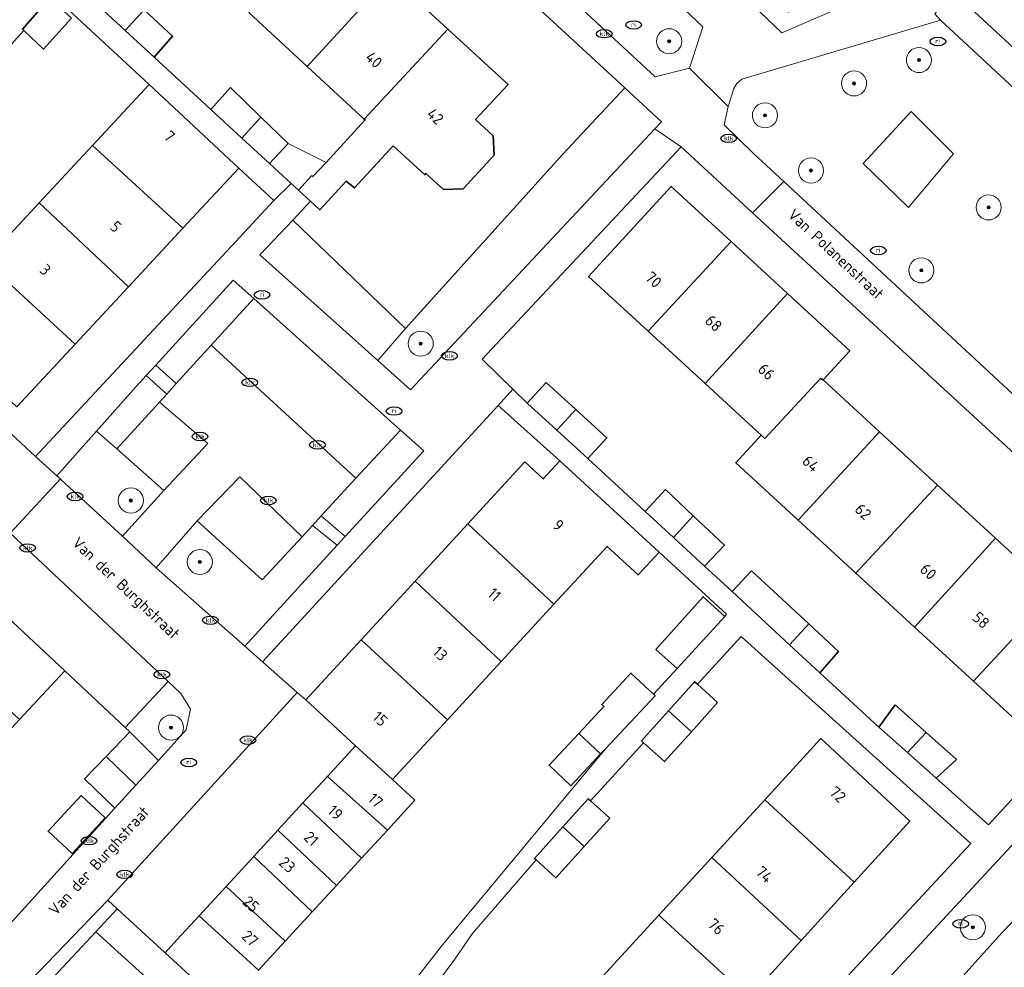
# Model space of a CAD drawing. Header units: metres. Extents: x 103671 to 105190, y 427150 to 429171.
# Tile 232 of 256: x 103864 to 103942, y 428587 to 428662. Entities that reach past the tile are written whole.
import ezdxf
from ezdxf.enums import TextEntityAlignment as Align

# ---------------------------------------------------------------- set-up
doc = ezdxf.new("R2010")
doc.units = ezdxf.units.M
for name, color, linetype, lineweight in [('B-WE-GR-BEPLANTING_CULTUUR_BODEMBEDEKKER-GV', 253, 'Continuous', 18), ('B-WE-GR-BEPLANTING_CULTUUR_HEESTERS-GV', 253, 'Continuous', 18), ('B-WE-GR-BOOM-S', 253, 'Continuous', 25), ('B-WE-GR-HAAG-G', 253, 'GR-HAAG1-SO', 13), ('B-WE-IE-MEUBILAIR-S', 253, 'Continuous', 25), ('B-WE-OG-BEBOUWING-GV', 253, 'Continuous', 35), ('B-WE-OG-BEBOUWING-T18', 7, 'Continuous', 18), ('B-WE-OG-BEBOUWING_OVERBOUWING-GV', 253, 'Continuous', 18), ('B-WE-OG-TERREIN_BEGROEID-GV', 253, 'Continuous', 18), ('B-WE-OG-TERREIN_ERF-GV', 253, 'Continuous', 18), ('B-WE-OG-TOPOGRAFIE-T18', 7, 'Continuous', 18), ('B-WE-VH-OPENVERHARDING_BETONSTRAATSTEEN-GV', 253, 'Continuous', 18), ('B-WE-VH-OPENVERHARDING_TEGEL-GV', 253, 'Continuous', 18)]:
    doc.layers.add(name, color=color, linetype=linetype, lineweight=lineweight)
doc.styles.add('NLCS-ISO', font='NLCS-ISO.ttf')
doc.styles.add('NLCS-ISO-M500-T18', font='NLCS-ISO.ttf', dxfattribs={"height": 0.9})
doc.linetypes.add('GR-HAAG1-SO', pattern='A,6,[176,NLCS.SHX,S=0.125,R=0,X=0,Y=0],-2', length=8)

# ---------------------------------------------------------------- blocks, each defined once
blk = doc.blocks.new('SIE-MEUBILAIR_PUT_RIOOLPUT-SO')
blk.add_ellipse((0, 0), major_axis=(1.25, 0), ratio=0.54)
at = {"style": 'NLCS-ISO'}
blk.add_text('ri', height=0.75, dxfattribs=at).set_placement((-0.04, 0.07), align=Align.MIDDLE_CENTER)
blk = doc.blocks.new('SIE-MEUBILAIR_PUT_KOLK-SO')
blk.add_ellipse((0, 0), major_axis=(1.25, 0), ratio=0.54)
at = {"style": 'NLCS-ISO'}
blk.add_text('klk', height=0.75, dxfattribs=at).set_placement((0.03, 0), align=Align.MIDDLE_CENTER)
blk = doc.blocks.new('SGR-BOOM_GBKN-SO')
at = {"linetype": 'ByBlock', "lineweight": 18}
h = blk.add_hatch(color=0, dxfattribs=at)
h.dxf.hatch_style = 1
edge = h.paths.add_edge_path()
edge.add_arc((0, 0), 0.25, 0, 360)
at = {"color": 0, "linetype": 'ByBlock', "lineweight": 18}
for radius in [2, 0.25]:
    blk.add_circle((0, 0), radius, dxfattribs=at)
at = {"color": 0, "linetype": 'ByBlock', "lineweight": 18, "style": 'NLCS-ISO'}
blk.add_attdef('SOORT', (2.5, 0), '', height=1.5, dxfattribs=at)

msp = doc.modelspace()

# ---------------------------------------------------------------- linework, layer by layer
at = {"layer": 'B-WE-GR-BEPLANTING_CULTUUR_BODEMBEDEKKER-GV', "flags": 128}
for points in [[(103871.393, 428628.025), (103869.765, 428629.424), (103866.602, 428625.871), (103866.881, 428625.614), (103866.946, 428625.554), (103871.825, 428621.062), (103875.119, 428624.691)], [(103875.47, 428609.462), (103872.057, 428605.807), (103872.41, 428605.458), (103874.704, 428603.19), (103876.912, 428605.618), (103876.941, 428605.762), (103877.243, 428607.259), (103876.493, 428608.506)]]:
    msp.add_lwpolyline(points, close=True, dxfattribs=at)
at = {"layer": 'B-WE-GR-BEPLANTING_CULTUUR_HEESTERS-GV', "flags": 128}
for points in [[(103903.432, 428676.728), (103899.356, 428680.631), (103894.809, 428679.225), (103894.006, 428676.464), (103914.279, 428657.654), (103917.014, 428658.352), (103918.068, 428661.637), (103916.095, 428663.537), (103912.484, 428663.224), (103902.636, 428672.129)], [(103929.457, 428664.822), (103924.9, 428662.809), (103922.164, 428665.339), (103921.495, 428663.936), (103924.377, 428661.184), (103929.003, 428663.165)], [(103914.268, 428653.512), (103914.796, 428654.076), (103911.866, 428656.776), (103906.921, 428651.497), (103894.382, 428637.606), (103892.17, 428635.044), (103894.775, 428632.707)], [(103934.475, 428647.237), (103938.056, 428651.514), (103934.678, 428654.892), (103930.854, 428650.769)], [(103885.395, 428646.253), (103882.766, 428643.478), (103892.17, 428635.044), (103894.382, 428637.606)], [(103874.482, 428634.684), (103876.12, 428633.215), (103878.905, 428636.273), (103882.3, 428640), (103880.662, 428641.47)], [(103875.361, 428632.381), (103873.723, 428633.85), (103872.922, 428632.971), (103869.765, 428629.424), (103871.393, 428628.025), (103874.779, 428631.743)], [(103889.585, 428621.027), (103895.848, 428627.849), (103893.984, 428629.515), (103890.437, 428625.668), (103887.676, 428622.674)], [(103881.573, 428612.301), (103888.942, 428620.327), (103886.979, 428621.917), (103886.142, 428621.009), (103882.97, 428617.569), (103877.786, 428622.273), (103874.525, 428618.53)], [(103945.988, 428593.618), (103947.025, 428594.751), (103943.311, 428597.056), (103938.862, 428592.267), (103932.423, 428585.337), (103935.671, 428582.52), (103941.934, 428589.464), (103943.35, 428590.935)]]:
    msp.add_lwpolyline(points, close=True, dxfattribs=at)
at = {"layer": 'B-WE-GR-HAAG-G', "flags": 128}
msp.add_lwpolyline([(103894.382, 428637.606), (103906.921, 428651.497)], dxfattribs=at)
at = {"layer": 'B-WE-OG-BEBOUWING-GV', "flags": 128}
for points in [[(103881.893, 428662.783), (103886.56, 428658.481), (103893.173, 428665.71), (103888.564, 428669.957)], [(103886.56, 428658.481), (103891.103, 428654.295), (103897.771, 428661.472), (103893.173, 428665.71)], [(103871.1, 428665.269), (103869.601, 428663.611), (103872.056, 428661.348), (103873.564, 428662.996)], [(103867.775, 428662.332), (103866.189, 428663.788), (103866.029, 428663.935), (103863.857, 428661.456), (103863.961, 428661.359), (103865.544, 428659.876)], [(103873.564, 428662.996), (103872.056, 428661.348), (103874.354, 428659.231), (103875.825, 428660.91)], [(103886.918, 428649.791), (103885.849, 428648.641), (103885.943, 428648.554), (103886.814, 428647.751), (103887.561, 428647.061), (103889.67, 428649.347), (103890.326, 428648.81), (103893.416, 428652.163), (103895.916, 428649.859), (103896.018, 428649.969), (103897.415, 428648.682), (103898.977, 428648.738), (103901.448, 428651.42), (103901.378, 428652.953), (103899.966, 428654.254), (103901.765, 428656.205), (103902.555, 428657.063), (103897.771, 428661.472), (103891.103, 428654.295), (103891.177, 428654.227), (103888.052, 428650.84), (103887.011, 428649.712)], [(103881.107, 428650.394), (103873.954, 428657.051), (103869.438, 428652.195), (103876.651, 428645.602)], [(103880.433, 428656.802), (103878.881, 428655.061), (103881.35, 428652.786), (103882.87, 428654.447)], [(103882.87, 428654.447), (103881.35, 428652.786), (103883.553, 428650.756), (103885.03, 428652.359)], [(103865.19, 428647.626), (103872.314, 428640.937), (103876.651, 428645.602), (103869.438, 428652.195)], [(103920.339, 428644.528), (103915.555, 428648.926), (103908.97, 428641.764), (103913.732, 428637.386)], [(103860.857, 428642.966), (103868.05, 428636.351), (103872.314, 428640.937), (103865.19, 428647.626)], [(103918.263, 428633.221), (103924.841, 428640.39), (103920.339, 428644.528), (103913.732, 428637.386)], [(103868.05, 428636.351), (103860.857, 428642.966), (103856.268, 428638.031), (103863.422, 428631.373)], [(103924.841, 428640.39), (103918.263, 428633.221), (103922.728, 428629.116), (103923.018, 428628.85), (103927.46, 428633.62), (103927.658, 428633.516), (103929.792, 428635.838)], [(103925.685, 428622.327), (103932.157, 428629.38), (103927.658, 428633.516), (103927.46, 428633.62), (103923.018, 428628.85), (103922.728, 428629.116), (103920.7, 428626.91)], [(103905.609, 428633.307), (103904.094, 428631.647), (103906.441, 428629.504), (103907.967, 428631.154)], [(103907.967, 428631.154), (103906.441, 428629.504), (103908.919, 428627.242), (103910.434, 428628.901)], [(103936.776, 428625.133), (103932.157, 428629.38), (103925.685, 428622.327), (103930.276, 428618.106)], [(103906.212, 428615.643), (103910.447, 428620.245), (103912.92, 428617.97), (103914.592, 428619.787), (103906.689, 428627.06), (103905.369, 428625.625), (103903.897, 428626.979), (103899.346, 428622.033)], [(103934.956, 428613.803), (103941.395, 428620.887), (103936.776, 428625.133), (103930.276, 428618.106)], [(103915.101, 428624.78), (103913.493, 428623.02), (103915.733, 428620.952), (103917.312, 428622.689)], [(103917.312, 428622.689), (103915.733, 428620.952), (103918.224, 428618.653), (103919.799, 428620.338)], [(103906.212, 428615.643), (103899.346, 428622.033), (103895.146, 428617.469), (103902.011, 428611.078)], [(103941.395, 428620.887), (103934.956, 428613.803), (103939.652, 428609.487), (103946.152, 428616.514)], [(103860.641, 428616.469), (103858.702, 428614.393), (103854.508, 428618.309), (103852.873, 428616.558), (103863.622, 428606.445), (103867.234, 428610.312)], [(103921.959, 428618.289), (103920.407, 428616.638), (103924.997, 428612.4), (103926.53, 428614.057)], [(103902.011, 428611.078), (103895.146, 428617.469), (103890.855, 428612.806), (103897.725, 428606.42)], [(103919.822, 428614.66), (103918.118, 428616.232), (103914.341, 428612.021), (103916.024, 428610.515)], [(103946.152, 428616.514), (103939.652, 428609.487), (103944.428, 428605.096), (103950.906, 428612.143)], [(103926.53, 428614.057), (103924.997, 428612.4), (103927.415, 428610.169), (103928.905, 428611.859)], [(103886.436, 428608.003), (103890.406, 428604.35), (103893.339, 428601.654), (103897.725, 428606.42), (103890.855, 428612.806)], [(103914.144, 428608.463), (103912.354, 428610.138), (103910.021, 428607.645), (103910.199, 428607.478), (103908.187, 428605.328), (103909.939, 428603.696), (103910.319, 428604.102), (103914.28, 428608.335)], [(103919.263, 428607.792), (103917.643, 428609.25), (103917.424, 428609.448), (103915.348, 428607.142), (103917.166, 428605.463)], [(103933.408, 428607.607), (103932.11, 428605.835), (103934.393, 428603.803), (103935.878, 428605.408)], [(103917.166, 428605.463), (103915.348, 428607.142), (103913.187, 428604.742), (103913.36, 428604.586), (103915.026, 428603.086)], [(103909.939, 428603.696), (103908.187, 428605.328), (103905.822, 428602.801), (103907.57, 428601.165)], [(103935.878, 428605.408), (103934.393, 428603.803), (103936.678, 428601.769), (103938.288, 428603.263)], [(103923.022, 428600.053), (103930.147, 428593.472), (103934.59, 428598.345), (103927.495, 428604.922)], [(103892.947, 428597.636), (103895.129, 428600.007), (103893.339, 428601.654), (103890.406, 428604.35), (103888.158, 428601.907)], [(103871.229, 428599.368), (103872.902, 428601.208), (103870.522, 428603.495), (103868.8, 428601.703)], [(103890.874, 428595.383), (103892.947, 428597.636), (103888.158, 428601.907), (103886.217, 428599.798)], [(103868.544, 428600.38), (103865.906, 428597.532), (103867.812, 428595.767), (103870.45, 428598.615)], [(103886.217, 428599.798), (103884.224, 428597.632), (103888.879, 428593.215), (103890.874, 428595.383)], [(103910.659, 428598.588), (103909.121, 428599.971), (103908.941, 428600.134), (103906.915, 428597.882), (103908.619, 428596.32)], [(103930.147, 428593.472), (103923.022, 428600.053), (103918.794, 428595.452), (103925.911, 428588.826)], [(103886.938, 428591.106), (103888.879, 428593.215), (103884.224, 428597.632), (103882.296, 428595.537)], [(103908.619, 428596.32), (103906.915, 428597.882), (103904.657, 428595.372), (103904.789, 428595.253), (103906.376, 428593.826)], [(103880.089, 428593.139), (103884.8, 428588.782), (103886.938, 428591.106), (103882.296, 428595.537)], [(103921.761, 428584.275), (103925.911, 428588.826), (103918.794, 428595.452), (103914.576, 428590.861)], [(103877.943, 428590.807), (103882.665, 428586.462), (103884.8, 428588.782), (103880.089, 428593.139)], [(103871.403, 428591.366), (103869.719, 428589.533), (103874.027, 428585.577), (103872.119, 428583.499), (103878.845, 428577.322), (103882.437, 428581.233), (103875.229, 428587.853)], [(103910.11, 428586), (103916.348, 428580.195), (103917.264, 428579.343), (103921.761, 428584.275), (103914.576, 428590.861)]]:
    msp.add_lwpolyline(points, close=True, dxfattribs=at)
at = {"layer": 'B-WE-OG-BEBOUWING_OVERBOUWING-GV', "flags": 128}
for points in [[(103883.553, 428650.756), (103885.281, 428649.164), (103885.849, 428648.641), (103886.918, 428649.791), (103887.011, 428649.712), (103888.052, 428650.84), (103885.03, 428652.359)], [(103870.522, 428603.495), (103872.902, 428601.208), (103874.704, 428603.19), (103872.41, 428605.458)]]:
    msp.add_lwpolyline(points, close=True, dxfattribs=at)
at = {"layer": 'B-WE-OG-TERREIN_BEGROEID-GV', "flags": 128}
for points in [[(103937.031, 428662.184), (103921.194, 428657.481), (103920.803, 428657.143), (103920.544, 428656.725), (103920.087, 428655.302), (103919.774, 428653.844), (103922.13, 428651.555), (103924.543, 428649.314), (103965.855, 428610.954), (103978.06, 428624.103)], [(103934.475, 428647.237), (103930.854, 428650.769), (103934.678, 428654.892), (103938.056, 428651.514)]]:
    msp.add_lwpolyline(points, close=True, dxfattribs=at)
at = {"layer": 'B-WE-OG-TERREIN_ERF-GV', "flags": 128}
for points in [[(103955.522, 428683.422), (103937.956, 428664.512), (103976.608, 428628.77)], [(103893.173, 428665.71), (103897.771, 428661.472), (103902.555, 428657.063), (103901.765, 428656.205), (103899.966, 428654.254), (103901.378, 428652.953), (103901.448, 428651.42), (103898.977, 428648.738), (103897.415, 428648.682), (103896.018, 428649.969), (103895.916, 428649.859), (103893.416, 428652.163), (103890.326, 428648.81), (103889.67, 428649.347), (103887.561, 428647.061), (103886.814, 428647.751), (103885.395, 428646.253), (103894.382, 428637.606), (103906.921, 428651.497), (103911.866, 428656.776), (103888.291, 428678.506)], [(103860.857, 428642.966), (103865.19, 428647.626), (103869.438, 428652.195), (103873.954, 428657.051), (103866.431, 428664.052)], [(103873.564, 428662.996), (103875.825, 428660.91), (103874.354, 428659.231), (103878.881, 428655.061), (103880.433, 428656.802), (103882.87, 428654.447), (103885.03, 428652.359), (103888.052, 428650.84), (103891.177, 428654.227), (103891.103, 428654.295), (103886.56, 428658.481), (103881.893, 428662.783)], [(103867.775, 428662.332), (103865.544, 428659.876), (103863.961, 428661.359), (103861.918, 428659.131)], [(103850.066, 428641.17), (103864.909, 428627.392), (103881.207, 428644.921), (103883.89, 428647.807), (103881.107, 428650.394), (103876.651, 428645.602), (103872.314, 428640.937), (103868.05, 428636.351), (103863.422, 428631.373)], [(103886.339, 428574.386), (103897.328, 428588.483), (103910.319, 428604.102), (103909.939, 428603.696), (103907.57, 428601.165), (103905.822, 428602.801), (103908.187, 428605.328), (103910.199, 428607.478), (103910.021, 428607.645), (103912.354, 428610.138), (103914.144, 428608.463), (103916.024, 428610.515), (103914.341, 428612.021), (103918.118, 428616.232), (103919.822, 428614.66), (103919.978, 428614.83), (103914.592, 428619.787), (103912.92, 428617.97), (103910.447, 428620.245), (103906.212, 428615.643), (103902.011, 428611.078), (103897.725, 428606.42), (103893.339, 428601.654), (103895.129, 428600.007), (103892.947, 428597.636), (103890.874, 428595.383), (103888.879, 428593.215), (103886.938, 428591.106), (103884.8, 428588.782), (103882.665, 428586.462), (103877.943, 428590.807), (103876.176, 428588.884), (103875.229, 428587.853), (103882.437, 428581.233)], [(103920.578, 428576.259), (103939.442, 428596.565), (103921.146, 428613.064), (103917.643, 428609.25), (103919.263, 428607.792), (103917.166, 428605.463), (103915.026, 428603.086), (103913.36, 428604.586), (103909.121, 428599.971), (103910.659, 428598.588), (103908.619, 428596.32), (103906.376, 428593.826), (103904.789, 428595.253), (103899.695, 428589.357), (103898.256, 428587.275), (103891.202, 428577.884)], [(103910.11, 428586), (103914.576, 428590.861), (103918.794, 428595.452), (103923.022, 428600.053), (103927.495, 428604.922), (103934.59, 428598.345), (103930.147, 428593.472), (103925.911, 428588.826), (103921.761, 428584.275)]]:
    msp.add_lwpolyline(points, dxfattribs=at)
for points in [[(103904.094, 428631.647), (103905.609, 428633.307), (103907.967, 428631.154), (103910.434, 428628.901), (103908.919, 428627.242), (103913.493, 428623.02), (103915.101, 428624.78), (103917.312, 428622.689), (103919.799, 428620.338), (103918.224, 428618.653), (103920.407, 428616.638), (103921.959, 428618.289), (103926.53, 428614.057), (103928.905, 428611.859), (103927.415, 428610.169), (103932.11, 428605.835), (103933.408, 428607.607), (103935.878, 428605.408), (103938.288, 428603.263), (103936.678, 428601.769), (103940.848, 428598.057), (103956.536, 428615.109), (103939.991, 428630.291), (103922.05, 428646.821), (103916.347, 428652.075), (103900.498, 428635.16), (103902.944, 428632.77)], [(103930.276, 428618.106), (103925.685, 428622.327), (103920.7, 428626.91), (103922.728, 428629.116), (103918.263, 428633.221), (103913.732, 428637.386), (103908.97, 428641.764), (103915.555, 428648.926), (103920.339, 428644.528), (103924.841, 428640.39), (103929.792, 428635.838), (103927.658, 428633.516), (103932.157, 428629.38), (103936.776, 428625.133), (103941.395, 428620.887), (103946.152, 428616.514), (103950.906, 428612.143), (103944.428, 428605.096), (103939.652, 428609.487), (103934.956, 428613.803)], [(103899.346, 428622.033), (103903.897, 428626.979), (103905.369, 428625.625), (103906.689, 428627.06), (103901.759, 428631.477), (103882.997, 428611.042), (103885.762, 428608.599), (103886.436, 428608.003), (103890.855, 428612.806), (103895.146, 428617.469)], [(103853.066, 428595.141), (103857.963, 428590.114), (103858.857, 428587.446), (103859.051, 428587.503), (103860.995, 428588.113), (103871.229, 428599.368), (103868.8, 428601.703), (103870.522, 428603.495), (103872.41, 428605.458), (103872.057, 428605.807), (103867.234, 428610.312), (103863.622, 428606.445), (103860.111, 428602.685), (103856.549, 428598.871)], [(103865.906, 428597.532), (103868.544, 428600.38), (103870.45, 428598.615), (103867.812, 428595.767)], [(103874.027, 428585.577), (103869.719, 428589.533), (103865.937, 428585.489), (103870.282, 428581.499), (103872.119, 428583.499)]]:
    msp.add_lwpolyline(points, close=True, dxfattribs=at)
at = {"layer": 'B-WE-VH-OPENVERHARDING_BETONSTRAATSTEEN-GV', "flags": 128}
for points in [[(103929.457, 428664.822), (103929.003, 428663.165), (103924.377, 428661.184), (103921.495, 428663.936), (103922.164, 428665.339), (103923.705, 428668.574), (103927.045, 428669.337), (103929.94, 428666.587)], [(103893.984, 428629.515), (103882.3, 428640), (103878.905, 428636.273), (103890.437, 428625.668)], [(103886.979, 428621.917), (103887.676, 428622.674), (103890.437, 428625.668), (103878.905, 428636.273), (103876.12, 428633.215), (103875.361, 428632.381), (103874.779, 428631.743), (103878.623, 428628.429), (103875.119, 428624.691), (103871.825, 428621.062), (103874.525, 428618.53), (103877.786, 428622.273), (103881.189, 428625.795), (103886.142, 428621.009)], [(103874.779, 428631.743), (103871.393, 428628.025), (103875.119, 428624.691), (103878.623, 428628.429)], [(103877.786, 428622.273), (103882.97, 428617.569), (103886.142, 428621.009), (103881.189, 428625.795)], [(103862.883, 428621.307), (103859.415, 428617.57), (103860.641, 428616.469), (103867.234, 428610.312), (103872.057, 428605.807), (103875.47, 428609.462)], [(103945.532, 428585.992), (103946.958, 428587.469), (103947.282, 428587.825), (103947.223, 428587.777), (103947.156, 428587.737), (103947.069, 428587.704), (103946.98, 428587.687), (103946.885, 428587.688), (103946.816, 428587.699), (103946.757, 428587.718), (103946.699, 428587.744), (103946.645, 428587.77), (103943.35, 428590.935), (103941.934, 428589.464), (103935.671, 428582.52), (103935.259, 428582.063), (103930.672, 428576.977), (103929.245, 428575.395), (103932.843, 428571.923)]]:
    msp.add_lwpolyline(points, close=True, dxfattribs=at)
msp.add_lwpolyline([(103916.095, 428663.537), (103918.068, 428661.637), (103917.014, 428658.352), (103920.087, 428655.302), (103920.544, 428656.725), (103920.803, 428657.143), (103921.194, 428657.481), (103937.031, 428662.184), (103936.565, 428662.689)], dxfattribs=at)
at = {"layer": 'B-WE-VH-OPENVERHARDING_TEGEL-GV', "flags": 128}
for points in [[(103894.809, 428679.225), (103892.491, 428681.672), (103890.434, 428681.064), (103885.196, 428685.599), (103865.547, 428703.758), (103863.274, 428701.564), (103888.291, 428678.506), (103911.866, 428656.776), (103914.796, 428654.076), (103914.268, 428653.512), (103916.347, 428652.075), (103922.05, 428646.821), (103924.543, 428649.314), (103922.13, 428651.555), (103919.774, 428653.844), (103920.087, 428655.302), (103917.014, 428658.352), (103914.279, 428657.654), (103894.006, 428676.464)], [(103937.956, 428664.512), (103936.565, 428662.689), (103937.031, 428662.184), (103978.06, 428624.103), (103979.364, 428625.497), (103976.608, 428628.77)], [(103902.944, 428632.77), (103900.498, 428635.16), (103916.347, 428652.075), (103914.268, 428653.512), (103894.775, 428632.707), (103892.17, 428635.044), (103882.766, 428643.478), (103885.395, 428646.253), (103886.814, 428647.751), (103885.943, 428648.554), (103885.849, 428648.641), (103885.281, 428649.164), (103883.89, 428647.807), (103881.207, 428644.921), (103864.909, 428627.392), (103866.602, 428625.871), (103869.765, 428629.424), (103872.922, 428632.971), (103873.723, 428633.85), (103874.482, 428634.684), (103880.662, 428641.47), (103882.3, 428640), (103893.984, 428629.515), (103895.848, 428627.849), (103889.585, 428621.027), (103888.942, 428620.327), (103881.573, 428612.301), (103882.997, 428611.042), (103901.759, 428631.477)], [(103874.482, 428634.684), (103873.723, 428633.85), (103875.361, 428632.381), (103876.12, 428633.215)], [(103887.676, 428622.674), (103886.979, 428621.917), (103888.942, 428620.327), (103889.585, 428621.027)], [(103884.224, 428597.632), (103886.217, 428599.798), (103888.158, 428601.907), (103890.406, 428604.35), (103886.436, 428608.003), (103885.762, 428608.599), (103870.675, 428592.034), (103871.403, 428591.366), (103875.229, 428587.853), (103876.176, 428588.884), (103877.943, 428590.807), (103880.089, 428593.139), (103882.296, 428595.537)], [(103862.685, 428581.947), (103864.291, 428583.696), (103865.937, 428585.489), (103869.719, 428589.533), (103871.403, 428591.366), (103870.675, 428592.034), (103865.111, 428586.269), (103863.287, 428584.378), (103860.031, 428583.402), (103859.103, 428583.124), (103857.915, 428582.746), (103856.848, 428579.354), (103855.278, 428577.673), (103843.926, 428565.308), (103842.158, 428563.382), (103844.065, 428561.614), (103848.651, 428566.61), (103850.29, 428568.395), (103851.957, 428570.211), (103855.656, 428574.302), (103857.223, 428576.008), (103858.79, 428577.714), (103862.193, 428581.413)]]:
    msp.add_lwpolyline(points, close=True, dxfattribs=at)
for points in [[(103863.944, 428664.295), (103860.349, 428660.505), (103858.171, 428658.207), (103853.892, 428653.695), (103851.642, 428651.237), (103845.925, 428644.989), (103847.576, 428643.433), (103853.378, 428649.818), (103855.53, 428652.165), (103857.762, 428654.599), (103861.918, 428659.131), (103863.961, 428661.359), (103863.857, 428661.456), (103866.029, 428663.935)], [(103866.431, 428664.052), (103873.954, 428657.051), (103881.107, 428650.394), (103883.89, 428647.807), (103885.281, 428649.164), (103883.553, 428650.756), (103881.35, 428652.786), (103878.881, 428655.061), (103874.354, 428659.231), (103872.056, 428661.348), (103869.601, 428663.611)], [(103965.855, 428610.954), (103924.543, 428649.314), (103922.05, 428646.821), (103939.991, 428630.291), (103956.536, 428615.109), (103940.848, 428598.057), (103936.678, 428601.769), (103934.393, 428603.803), (103932.11, 428605.835), (103927.415, 428610.169), (103924.997, 428612.4), (103920.407, 428616.638), (103918.224, 428618.653), (103915.733, 428620.952), (103913.493, 428623.02), (103908.919, 428627.242), (103906.441, 428629.504), (103904.094, 428631.647), (103902.944, 428632.77), (103901.759, 428631.477), (103906.689, 428627.06), (103914.592, 428619.787), (103919.978, 428614.83), (103919.822, 428614.66), (103916.024, 428610.515), (103914.144, 428608.463), (103914.28, 428608.335), (103910.319, 428604.102), (103897.328, 428588.483), (103886.339, 428574.386)], [(103862.883, 428621.307), (103866.881, 428625.614), (103866.602, 428625.871), (103864.909, 428627.392), (103850.066, 428641.17)], [(103865.111, 428586.269), (103870.675, 428592.034), (103885.762, 428608.599), (103882.997, 428611.042), (103881.573, 428612.301), (103874.525, 428618.53), (103871.825, 428621.062), (103866.946, 428625.554), (103866.881, 428625.614), (103862.883, 428621.307), (103875.47, 428609.462), (103876.493, 428608.506), (103877.243, 428607.259), (103876.941, 428605.762), (103876.912, 428605.618), (103874.704, 428603.19), (103872.902, 428601.208), (103871.229, 428599.368), (103860.995, 428588.113), (103859.051, 428587.503), (103858.857, 428587.446), (103857.17, 428586.95), (103857.115, 428586.934), (103852.262, 428585.465)], [(103891.202, 428577.884), (103898.256, 428587.275), (103899.695, 428589.357), (103904.789, 428595.253), (103904.657, 428595.372), (103906.915, 428597.882), (103908.941, 428600.134), (103909.121, 428599.971), (103913.36, 428604.586), (103913.187, 428604.742), (103915.348, 428607.142), (103917.424, 428609.448), (103917.643, 428609.25), (103921.146, 428613.064), (103939.442, 428596.565), (103920.578, 428576.259)], [(103920.295, 428570.131), (103922.504, 428567.947), (103926.007, 428564.835), (103929.295, 428568.244), (103922.375, 428574.521), (103926.256, 428578.699), (103932.005, 428584.886), (103932.423, 428585.337), (103938.862, 428592.267), (103943.311, 428597.056)]]:
    msp.add_lwpolyline(points, dxfattribs=at)

# ---------------------------------------------------------------- block references
at = {"layer": 'B-WE-GR-BOOM-S', "xscale": 0.5, "yscale": 0.5, "zscale": 0.5}
for p in [(103915.4, 428660.5), (103935.3, 428659), (103930.133, 428657.138), (103923.03, 428654.593), (103926.7, 428650.2), (103940.857, 428647.257), (103935.491, 428642.239), (103895.6, 428636.4), (103872.5, 428623.9), (103878, 428619), (103875.7, 428605.8), (103939.597, 428589.882)]:
    msp.add_blockref('SGR-BOOM_GBKN-SO', p, dxfattribs=at)
at = {"layer": 'B-WE-IE-MEUBILAIR-S', "xscale": 0.5, "yscale": 0.5, "zscale": 0.5}
for name, p in [('SIE-MEUBILAIR_PUT_RIOOLPUT-SO', (103912.577, 428661.799)), ('SIE-MEUBILAIR_PUT_KOLK-SO', (103910.22, 428661.1)), ('SIE-MEUBILAIR_PUT_RIOOLPUT-SO', (103936.811, 428660.477)), ('SIE-MEUBILAIR_PUT_KOLK-SO', (103920.14, 428652.76)), ('SIE-MEUBILAIR_PUT_RIOOLPUT-SO', (103932.075, 428643.823)), ('SIE-MEUBILAIR_PUT_RIOOLPUT-SO', (103882.957, 428640.285)), ('SIE-MEUBILAIR_PUT_KOLK-SO', (103897.89, 428635.43)), ('SIE-MEUBILAIR_PUT_KOLK-SO', (103881.98, 428633.31)), ('SIE-MEUBILAIR_PUT_RIOOLPUT-SO', (103893.48, 428631.025)), ('SIE-MEUBILAIR_PUT_KOLK-SO', (103878.01, 428629)), ('SIE-MEUBILAIR_PUT_KOLK-SO', (103887.37, 428628.33)), ('SIE-MEUBILAIR_PUT_KOLK-SO', (103868.06, 428624.22)), ('SIE-MEUBILAIR_PUT_KOLK-SO', (103883.46, 428623.9)), ('SIE-MEUBILAIR_PUT_KOLK-SO', (103864.27, 428620.12)), ('SIE-MEUBILAIR_PUT_KOLK-SO', (103878.84, 428614.35)), ('SIE-MEUBILAIR_PUT_KOLK-SO', (103874.97, 428610.03)), ('SIE-MEUBILAIR_PUT_KOLK-SO', (103881.83, 428604.8)), ('SIE-MEUBILAIR_PUT_RIOOLPUT-SO', (103877.118, 428603.022)), ('SIE-MEUBILAIR_PUT_KOLK-SO', (103869.16, 428596.78)), ('SIE-MEUBILAIR_PUT_KOLK-SO', (103872, 428594.1)), ('SIE-MEUBILAIR_PUT_RIOOLPUT-SO', (103938.637, 428590.162))]:
    msp.add_blockref(name, p, dxfattribs=at)

# ---------------------------------------------------------------- texts
at = {"layer": 'B-WE-OG-BEBOUWING-T18', "style": 'NLCS-ISO-M500-T18'}
for s, rotation, p in [('40', 317.3, (103891.869, 428659.028)), ('42', 317.3, (103896.762, 428654.519)), ('7', 317.1, (103875.578, 428652.924)), ('5', 317.1, (103871.3, 428645.721)), ('3', 317.1, (103865.689, 428642.289)), ('70', 317.4, (103914.16, 428641.499)), ('68', 317.4, (103918.945, 428638.028)), ('66', 317.4, (103923.149, 428634.162)), ('64', 317.4, (103926.689, 428626.837)), ('62', 317.4, (103930.85, 428623.012)), ('9', 317.4, (103906.569, 428621.938)), ('60', 317.4, (103936.051, 428618.23)), ('11', 317.4, (103901.475, 428616.403)), ('58', 317.4, (103940.255, 428614.366)), ('13', 317.4, (103897.15, 428611.702)), ('15', 317.4, (103892.366, 428606.504)), ('17', 317.4, (103892, 428600)), ('72', 317.4, (103928.833, 428600.466)), ('19', 317.4, (103888.794, 428599.03)), ('21', 317.4, (103886.88, 428596.95)), ('23', 317.4, (103884.967, 428594.871)), ('74', 317.4, (103922.982, 428594.098)), ('25', 317.4, (103882.078, 428591.731)), ('76', 317.4, (103919.158, 428589.936)), ('27', 317.4, (103882, 428589))]:
    msp.add_text(s, height=0.9, rotation=rotation, dxfattribs=at).set_placement(p, align=Align.MIDDLE)
at = {"layer": 'B-WE-OG-TOPOGRAFIE-T18', "style": 'NLCS-ISO-M500-T18'}
for s, rotation, p in [('Van Polanenstraat', 317, (103928.689, 428643.543)), ('Van der Burghstraat', 316.7, (103872.025, 428616.824)), ('Van der Burghstraat', 47.7, (103870.048, 428595.096))]:
    msp.add_text(s, height=0.9, rotation=rotation, dxfattribs=at).set_placement(p, align=Align.MIDDLE)

doc.saveas('drawing.dxf')
